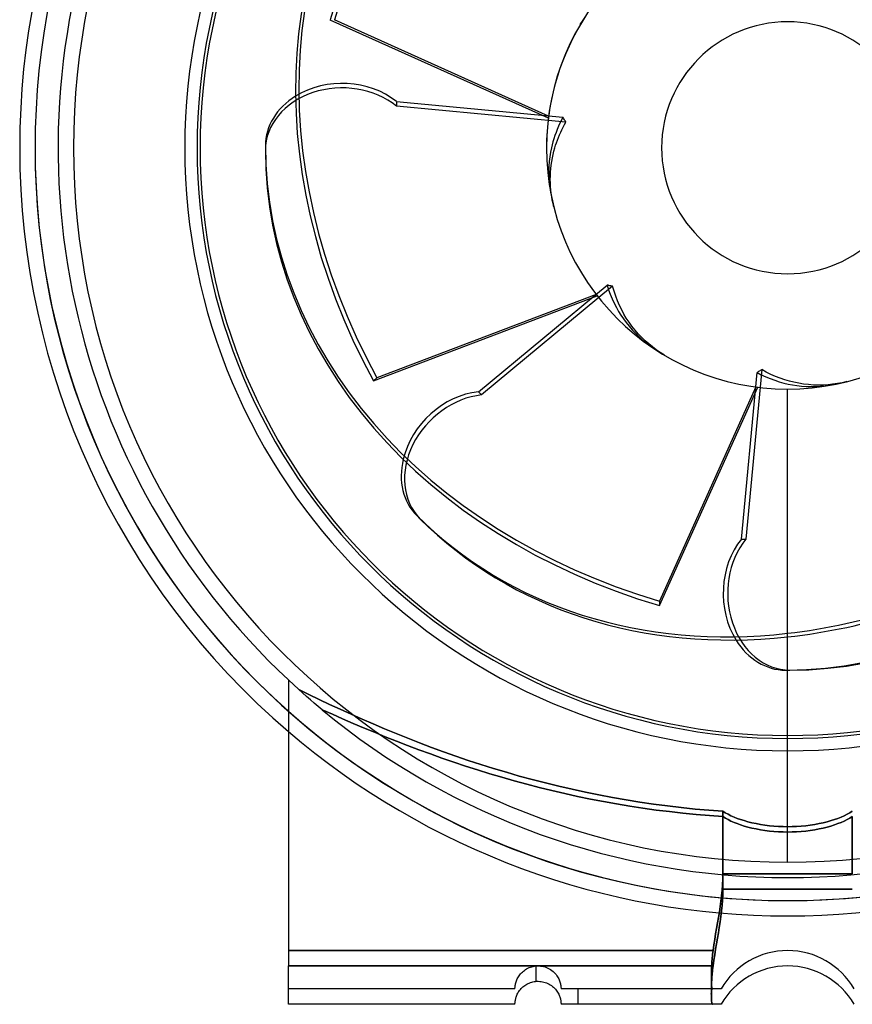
# Model space of a CAD drawing. Header units: millimetres. Extents: x -100 to 174, y -112 to 100.
# Tile 1 of 4: x -100 to 8, y -112 to 17. Entities that reach past the tile are written whole.
import ezdxf

# ---------------------------------------------------------------- set-up
doc = ezdxf.new("R2010")
doc.units = ezdxf.units.MM
doc.layers.add('HIDDEN', color=7, linetype='Continuous')
doc.layers.add('THICK', color=7, linetype='Continuous')

msp = doc.modelspace()

# ---------------------------------------------------------------- linework, layer by layer
at = {"layer": 'HIDDEN'}
for p, q in [((-26.64, 16.6), (-26.29, 17.12)), ((-26.99, 16.05), (-26.64, 16.6)), ((-50.93, 6.01), (-29.25, 3.98)), ((-50.93, 6.01), (-50.93, 5.43)), ((-28.86, 3.35), (-50.93, 5.43)), ((-29.25, 3.98), (-29.45, 3.59)), ((-29.19, 3.87), (-29.25, 3.98)), ((-29.13, 3.77), (-29.19, 3.87)), ((-29.83, 2.8), (-30, 2.4)), ((-29.64, 3.2), (-29.83, 2.8)), ((-29.45, 3.59), (-29.64, 3.2)), ((-29.39, 2.36), (-29.22, 2.69)), ((-29.22, 2.69), (-29.05, 3.03)), ((-29.06, 3.66), (-29.13, 3.77)), ((-28.99, 3.56), (-29.06, 3.66)), ((-29.05, 3.03), (-28.86, 3.35)), ((-28.93, 3.46), (-28.99, 3.56)), ((-28.86, 3.35), (-28.93, 3.46)), ((-30.3, 1.59), (-30.43, 1.18)), ((-30.15, 1.99), (-30.3, 1.59)), ((-30, 2.4), (-30.15, 1.99)), ((-29.98, 1), (-29.85, 1.33)), ((-29.85, 1.33), (-29.7, 1.68)), ((-29.7, 1.68), (-29.55, 2.02)), ((-29.55, 2.02), (-29.39, 2.36)), ((-30.75, 0), (-30.86, -0.57)), ((-30.65, 0.39), (-30.75, 0)), ((-30.55, 0.78), (-30.65, 0.39)), ((-30.43, 1.18), (-30.55, 0.78)), ((-30.31, 0), (-30.21, 0.33)), ((-30.21, 0.33), (-30.1, 0.66)), ((-30.1, 0.66), (-29.98, 1)), ((-30.96, -1.17), (-31.03, -1.78)), ((-30.86, -0.57), (-30.96, -1.17)), ((-30.63, -1.32), (-30.53, -0.87)), ((-30.53, -0.87), (-30.43, -0.43)), ((-30.43, -0.43), (-30.31, 0)), ((-31.07, -2.4), (-31.09, -3.03)), ((-31.03, -1.78), (-31.07, -2.4)), ((-30.83, -2.72), (-30.78, -2.25)), ((-30.78, -2.25), (-30.71, -1.78)), ((-30.71, -1.78), (-30.63, -1.32)), ((-31.09, -3.03), (-31.09, -3.65)), ((-31.09, -3.65), (-31.05, -4.27)), ((-30.9, -4.13), (-30.89, -3.66)), ((-30.89, -3.66), (-30.87, -3.19)), ((-30.87, -3.19), (-30.83, -2.72)), ((-31.05, -4.27), (-31, -4.87)), ((-31, -4.87), (-30.92, -5.46)), ((-30.89, -4.59), (-30.9, -4.13)), ((-30.86, -5.05), (-30.89, -4.59)), ((-30.83, -5.49), (-30.86, -5.05)), ((-30.92, -5.46), (-30.82, -6.03)), ((-30.78, -5.92), (-30.83, -5.49)), ((-30.71, -6.37), (-30.78, -5.92)), ((-30.64, -6.82), (-30.71, -6.37)), ((-30.54, -7.27), (-30.64, -6.82)), ((-30.43, -7.73), (-30.54, -7.27)), ((-40.27, -31.76), (-23.5, -17.87)), ((-23.38, -17.9), (-23.5, -17.87)), ((-23.5, -17.87), (-23.3, -18.47)), ((-23.26, -17.93), (-23.38, -17.9)), ((-23.14, -17.96), (-23.26, -17.93)), ((-22.78, -18.03), (-39.85, -32.17)), ((-23.3, -18.47), (-23.09, -19.07)), ((-23.02, -17.99), (-23.14, -17.96)), ((-23.09, -19.07), (-22.85, -19.66)), ((-22.9, -18.01), (-23.02, -17.99)), ((-22.78, -18.03), (-22.9, -18.01)), ((-22.59, -18.68), (-22.78, -18.03)), ((-22.38, -19.32), (-22.59, -18.68)), ((-22.85, -19.66), (-22.58, -20.23)), ((-22.58, -20.23), (-22.3, -20.78)), ((-22.14, -19.94), (-22.38, -19.32)), ((-21.88, -20.54), (-22.14, -19.94)), ((-22.3, -20.78), (-22.01, -21.3)), ((-22.01, -21.3), (-21.71, -21.8)), ((-21.6, -21.1), (-21.88, -20.54)), ((-21.31, -21.64), (-21.6, -21.1)), ((-21, -22.17), (-21.31, -21.64)), ((-21.71, -21.8), (-21.38, -22.28)), ((-21.38, -22.28), (-21.03, -22.76)), ((-21.03, -22.76), (-20.65, -23.24)), ((-20.65, -22.7), (-21, -22.17)), ((-20.27, -23.23), (-20.65, -22.7)), ((-20.65, -23.24), (-20.25, -23.7)), ((-19.87, -23.73), (-20.27, -23.23)), ((-20.25, -23.7), (-19.82, -24.15)), ((-19.44, -24.22), (-19.87, -23.73)), ((-19.82, -24.15), (-19.38, -24.58)), ((-19, -24.69), (-19.44, -24.22)), ((-19.38, -24.58), (-18.93, -24.99)), ((-18.54, -25.13), (-19, -24.69)), ((-18.93, -24.99), (-18.46, -25.37)), ((-18.08, -25.54), (-18.54, -25.13)), ((-18.46, -25.37), (-17.99, -25.73)), ((-17.61, -25.92), (-18.08, -25.54)), ((-17.99, -25.73), (-17.52, -26.05)), ((-17.12, -26.29), (-17.61, -25.92)), ((-16.6, -26.64), (-17.12, -26.29)), ((-16.05, -26.99), (-16.6, -26.64)), ((-6.01, -50.93), (-3.98, -29.25)), ((-3.35, -28.86), (-5.43, -50.93)), ((-3.87, -29.19), (-3.98, -29.25)), ((-3.98, -29.25), (-3.42, -29.54)), ((-3.77, -29.13), (-3.87, -29.19)), ((-3.66, -29.06), (-3.77, -29.13)), ((-3.56, -28.99), (-3.66, -29.06)), ((-3.46, -28.93), (-3.56, -28.99)), ((-3.35, -28.86), (-3.46, -28.93)), ((-2.77, -29.19), (-3.35, -28.86)), ((-2.16, -29.49), (-2.77, -29.19)), ((-3.42, -29.54), (-2.84, -29.81)), ((-2.84, -29.81), (-2.26, -30.05)), ((-2.26, -30.05), (-1.67, -30.27)), ((-1.56, -29.76), (-2.16, -29.49)), ((-1.67, -30.27), (-1.08, -30.46)), ((-0.95, -29.99), (-1.56, -29.76)), ((-1.08, -30.46), (-0.5, -30.63)), ((-0.35, -30.2), (-0.95, -29.99)), ((-0.5, -30.63), (0.06, -30.76)), ((0.23, -30.37), (-0.35, -30.2)), ((0.06, -30.76), (0.63, -30.87)), ((0.83, -30.53), (0.23, -30.37)), ((1.45, -30.65), (0.83, -30.53)), ((2.09, -30.76), (1.45, -30.65)), ((2.73, -30.83), (2.09, -30.76)), ((6.48, -30.7), (5.87, -30.78)), ((7.1, -30.58), (6.48, -30.7)), ((7.73, -30.43), (7.1, -30.58)), ((-40.27, -31.76), (-39.85, -32.17)), ((0.63, -30.87), (1.22, -30.96)), ((1.22, -30.96), (1.83, -31.03)), ((1.83, -31.03), (2.44, -31.08)), ((2.44, -31.08), (3.06, -31.09)), ((3.38, -30.88), (2.73, -30.83)), ((3.06, -31.09), (3.68, -31.09)), ((4.02, -30.9), (3.38, -30.88)), ((3.68, -31.09), (4.29, -31.05)), ((4.66, -30.88), (4.02, -30.9)), ((4.29, -31.05), (4.89, -30.99)), ((5.28, -30.85), (4.66, -30.88)), ((4.89, -30.99), (5.47, -30.91)), ((5.87, -30.78), (5.28, -30.85)), ((5.47, -30.91), (6.03, -30.82)), ((-6.01, -50.93), (-5.43, -50.93)), ((0, -68), (0, -68)), ((-65, -69.28), (-65, -69.28)), ((-65, -69.28), (-65, -69.28)), ((-63.15, -70.97), (-63.65, -70.53)), ((-62.34, -71.16), (-63.65, -70.53)), ((-62.65, -71.41), (-63.15, -70.97)), ((-62.15, -71.85), (-62.65, -71.41)), ((-61, -71.8), (-62.34, -71.16)), ((-61.63, -72.29), (-62.15, -71.85)), ((-61.12, -72.73), (-61.63, -72.29)), ((-60.59, -73.17), (-61.12, -72.73)), ((-59.64, -72.45), (-61, -71.8)), ((-58.26, -73.09), (-59.64, -72.45)), ((-59.28, -73.75), (-60.59, -73.17)), ((-60.59, -73.17), (-59.28, -73.75)), ((-57.94, -74.34), (-59.28, -73.75)), ((-59.28, -73.75), (-57.94, -74.34)), ((-56.85, -73.73), (-58.26, -73.09)), ((-56.59, -74.93), (-57.94, -74.34)), ((-57.94, -74.34), (-56.59, -74.93)), ((-55.42, -74.37), (-56.85, -73.73)), ((-55.21, -75.51), (-56.59, -74.93)), ((-56.59, -74.93), (-55.21, -75.51)), ((-53.96, -75), (-55.42, -74.37)), ((-53.81, -76.09), (-55.21, -75.51)), ((-55.21, -75.51), (-53.81, -76.09)), ((-52.49, -75.63), (-53.96, -75)), ((-52.39, -76.67), (-53.81, -76.09)), ((-53.81, -76.09), (-52.39, -76.67)), ((-50.99, -76.24), (-52.49, -75.63)), ((-50.95, -77.24), (-52.39, -76.67)), ((-52.39, -76.67), (-50.95, -77.24)), ((-49.47, -76.86), (-50.99, -76.24)), ((-47.93, -77.46), (-49.47, -76.86)), ((0, -93), (0, -76.5)), ((0, -93), (0, -76.5)), ((-49.49, -77.81), (-50.95, -77.24)), ((-50.95, -77.24), (-49.49, -77.81)), ((-48.02, -78.36), (-49.49, -77.81)), ((-49.49, -77.81), (-48.02, -78.36)), ((-46.37, -78.05), (-47.93, -77.46)), ((-44.79, -78.63), (-46.37, -78.05)), ((-46.52, -78.91), (-48.02, -78.36)), ((-48.02, -78.36), (-46.52, -78.91)), ((-45.01, -79.45), (-46.52, -78.91)), ((-46.52, -78.91), (-45.01, -79.45)), ((-43.48, -79.98), (-45.01, -79.45)), ((-45.01, -79.45), (-43.48, -79.98)), ((-43.19, -79.19), (-44.79, -78.63)), ((-41.58, -79.74), (-43.19, -79.19)), ((-41.93, -80.49), (-43.48, -79.98)), ((-43.48, -79.98), (-41.93, -80.49)), ((-40.37, -80.99), (-41.93, -80.49)), ((-41.93, -80.49), (-40.37, -80.99)), ((-39.94, -80.28), (-41.58, -79.74)), ((-38.29, -80.79), (-39.94, -80.28)), ((-38.79, -81.48), (-40.37, -80.99)), ((-40.37, -80.99), (-38.79, -81.48)), ((-37.2, -81.95), (-38.79, -81.48)), ((-38.79, -81.48), (-37.2, -81.95)), ((-36.62, -81.3), (-38.29, -80.79)), ((-35.59, -82.41), (-37.2, -81.95)), ((-37.2, -81.95), (-35.59, -82.41)), ((-34.94, -81.78), (-36.62, -81.3)), ((-33.24, -82.24), (-34.94, -81.78)), ((-33.97, -82.85), (-35.59, -82.41)), ((-35.59, -82.41), (-33.97, -82.85)), ((-32.33, -83.27), (-33.97, -82.85)), ((-33.97, -82.85), (-32.33, -83.27)), ((-31.53, -82.69), (-33.24, -82.24)), ((-30.68, -83.68), (-32.33, -83.27)), ((-32.33, -83.27), (-30.68, -83.68)), ((-29.81, -83.11), (-31.53, -82.69)), ((-28.07, -83.51), (-29.81, -83.11)), ((-29.02, -84.06), (-30.68, -83.68)), ((-30.68, -83.68), (-29.02, -84.06)), ((-27.35, -84.43), (-29.02, -84.06)), ((-29.02, -84.06), (-27.35, -84.43)), ((-26.32, -83.89), (-28.07, -83.51)), ((-25.66, -84.78), (-27.35, -84.43)), ((-27.35, -84.43), (-25.66, -84.78)), ((-24.56, -84.25), (-26.32, -83.89)), ((-22.8, -84.59), (-24.56, -84.25)), ((-21.02, -84.9), (-22.8, -84.59)), ((-23.97, -85.11), (-25.66, -84.78)), ((-25.66, -84.78), (-23.97, -85.11)), ((-22.27, -85.41), (-23.97, -85.11)), ((-23.97, -85.11), (-22.27, -85.41)), ((-20.56, -85.7), (-22.27, -85.41)), ((-22.27, -85.41), (-20.56, -85.7)), ((-19.24, -85.18), (-21.02, -84.9)), ((-18.84, -85.96), (-20.56, -85.7)), ((-20.56, -85.7), (-18.84, -85.96)), ((-17.45, -85.44), (-19.24, -85.18)), ((-15.65, -85.68), (-17.45, -85.44)), ((-13.85, -85.89), (-15.65, -85.68)), ((-17.12, -86.21), (-18.84, -85.96)), ((-18.84, -85.96), (-17.12, -86.21)), ((-15.39, -86.42), (-17.12, -86.21)), ((-17.12, -86.21), (-15.39, -86.42)), ((-13.66, -86.62), (-15.39, -86.42)), ((-15.39, -86.42), (-13.66, -86.62)), ((-12.05, -86.08), (-13.85, -85.89)), ((-11.92, -86.79), (-13.66, -86.62)), ((-13.66, -86.62), (-11.92, -86.79)), ((-10.24, -86.24), (-12.05, -86.08)), ((-10.17, -86.94), (-11.92, -86.79)), ((-11.92, -86.79), (-10.17, -86.94)), ((-8.43, -86.37), (-10.24, -86.24)), ((-8.43, -87.07), (-10.17, -86.94)), ((-10.17, -86.94), (-8.43, -87.07)), ((-8.11, -86.57), (-8.43, -86.37)), ((-8.43, -86.37), (-8.43, -96.5)), ((-8.1, -87.27), (-8.43, -87.07)), ((-8.43, -87.07), (-8.1, -87.27)), ((-8.43, -87.07), (-8.43, -94.5)), ((-8.43, -94.5), (-8.43, -87.07)), ((-7.75, -86.76), (-8.11, -86.57)), ((-7.37, -86.95), (-7.75, -86.76)), ((-6.97, -87.12), (-7.37, -86.95)), ((-6.56, -87.29), (-6.97, -87.12)), ((6.97, -87.12), (6.56, -87.29)), ((7.37, -86.95), (6.97, -87.12)), ((7.75, -86.76), (7.37, -86.95)), ((8.11, -86.57), (7.75, -86.76)), ((8.43, -87.07), (8.1, -87.27)), ((8.1, -87.27), (8.43, -87.07)), ((8.43, -86.37), (8.11, -86.57)), ((8.43, -87.07), (8.43, -94.5)), ((8.43, -94.5), (8.43, -87.07)), ((-7.75, -87.46), (-8.1, -87.27)), ((-8.1, -87.27), (-7.75, -87.46)), ((-7.37, -87.64), (-7.75, -87.46)), ((-7.75, -87.46), (-7.37, -87.64)), ((-6.97, -87.82), (-7.37, -87.64)), ((-7.37, -87.64), (-6.97, -87.82)), ((-6.56, -87.98), (-6.97, -87.82)), ((-6.97, -87.82), (-6.56, -87.98)), ((-6.12, -87.44), (-6.56, -87.29)), ((-6.12, -88.14), (-6.56, -87.98)), ((-6.56, -87.98), (-6.12, -88.14)), ((-5.66, -87.59), (-6.12, -87.44)), ((-5.65, -88.29), (-6.12, -88.14)), ((-6.12, -88.14), (-5.65, -88.29)), ((-5.16, -87.73), (-5.66, -87.59)), ((-5.16, -88.43), (-5.65, -88.29)), ((-5.65, -88.29), (-5.16, -88.43)), ((-4.64, -87.86), (-5.16, -87.73)), ((-4.64, -88.56), (-5.16, -88.43)), ((-5.16, -88.43), (-4.64, -88.56)), ((-4.1, -87.98), (-4.64, -87.86)), ((-3.54, -88.09), (-4.1, -87.98)), ((-2.96, -88.18), (-3.54, -88.09)), ((-2.37, -88.25), (-2.96, -88.18)), ((-1.78, -88.31), (-2.37, -88.25)), ((-1.18, -88.35), (-1.78, -88.31)), ((-0.59, -88.37), (-1.18, -88.35)), ((0, -88.38), (-0.59, -88.37)), ((0.59, -88.37), (0, -88.38)), ((1.18, -88.35), (0.59, -88.37)), ((1.78, -88.31), (1.18, -88.35)), ((2.37, -88.25), (1.78, -88.31)), ((2.96, -88.18), (2.37, -88.25)), ((3.54, -88.09), (2.96, -88.18)), ((4.1, -87.98), (3.54, -88.09)), ((4.64, -87.86), (4.1, -87.98)), ((5.16, -87.73), (4.64, -87.86)), ((5.16, -88.43), (4.64, -88.56)), ((4.64, -88.56), (5.16, -88.43)), ((5.66, -87.59), (5.16, -87.73)), ((5.65, -88.29), (5.16, -88.43)), ((5.16, -88.43), (5.65, -88.29)), ((6.12, -88.14), (5.65, -88.29)), ((5.65, -88.29), (6.12, -88.14)), ((6.12, -87.44), (5.66, -87.59)), ((6.56, -87.29), (6.12, -87.44)), ((6.56, -87.98), (6.12, -88.14)), ((6.12, -88.14), (6.56, -87.98)), ((6.97, -87.82), (6.56, -87.98)), ((6.56, -87.98), (6.97, -87.82)), ((7.37, -87.64), (6.97, -87.82)), ((6.97, -87.82), (7.37, -87.64)), ((7.75, -87.46), (7.37, -87.64)), ((7.37, -87.64), (7.75, -87.46)), ((8.1, -87.27), (7.75, -87.46)), ((7.75, -87.46), (8.1, -87.27)), ((-4.1, -88.67), (-4.64, -88.56)), ((-4.64, -88.56), (-4.1, -88.67)), ((-3.53, -88.78), (-4.1, -88.67)), ((-4.1, -88.67), (-3.53, -88.78)), ((-2.96, -88.87), (-3.53, -88.78)), ((-3.53, -88.78), (-2.96, -88.87)), ((-2.37, -88.94), (-2.96, -88.87)), ((-2.96, -88.87), (-2.37, -88.94)), ((-1.77, -89), (-2.37, -88.94)), ((-2.37, -88.94), (-1.77, -89)), ((-1.18, -89.04), (-1.77, -89)), ((-1.77, -89), (-1.18, -89.04)), ((-0.58, -89.06), (-1.18, -89.04)), ((-1.18, -89.04), (-0.58, -89.06)), ((0, -89.07), (-0.58, -89.06)), ((-0.58, -89.06), (0, -89.07)), ((0.58, -89.06), (0, -89.07)), ((0, -89.07), (0.58, -89.06)), ((1.18, -89.04), (0.58, -89.06)), ((0.58, -89.06), (1.18, -89.04)), ((1.77, -89), (1.18, -89.04)), ((1.18, -89.04), (1.77, -89)), ((2.37, -88.94), (1.77, -89)), ((1.77, -89), (2.37, -88.94)), ((2.96, -88.87), (2.37, -88.94)), ((2.37, -88.94), (2.96, -88.87)), ((3.53, -88.78), (2.96, -88.87)), ((2.96, -88.87), (3.53, -88.78)), ((4.1, -88.67), (3.53, -88.78)), ((3.53, -88.78), (4.1, -88.67)), ((4.64, -88.56), (4.1, -88.67)), ((4.1, -88.67), (4.64, -88.56)), ((-8.43, -94.5), (-8.44, -95.22)), ((-8.44, -95.22), (-8.43, -94.5)), ((-8.43, -94.5), (0, -94.5)), ((0, -94.5), (-8.43, -94.5)), ((8.43, -94.5), (0, -94.5)), ((0, -94.5), (8.43, -94.5)), ((-8.47, -95.93), (-8.52, -96.64)), ((-8.52, -96.65), (-8.47, -95.93)), ((-8.44, -95.22), (-8.47, -95.93)), ((-8.47, -95.93), (-8.44, -95.22)), ((-8.59, -97.35), (-8.68, -98.06)), ((-8.68, -98.07), (-8.59, -97.36)), ((-8.52, -96.64), (-8.59, -97.35)), ((-8.59, -97.36), (-8.52, -96.65)), ((-8.45, -97.22), (-8.48, -97.93)), ((-8.43, -96.5), (-8.45, -97.22)), ((-8.43, -96.5), (0, -96.5)), ((0, -96.5), (8.43, -96.5)), ((-8.68, -98.06), (-8.77, -98.77)), ((-8.77, -98.77), (-8.68, -98.07)), ((-8.53, -98.64), (-8.6, -99.35)), ((-8.48, -97.93), (-8.53, -98.64)), ((-8.88, -99.48), (-9, -100.19)), ((-9, -100.19), (-8.88, -99.48)), ((-8.77, -98.77), (-8.88, -99.48)), ((-8.88, -99.48), (-8.77, -98.77)), ((-8.6, -99.35), (-8.68, -100.06)), ((-9.12, -100.9), (-9.25, -101.62)), ((-9.25, -101.62), (-9.12, -100.9)), ((-9, -100.19), (-9.12, -100.9)), ((-9.12, -100.9), (-9, -100.19)), ((-8.78, -100.77), (-8.89, -101.48)), ((-8.68, -100.06), (-8.78, -100.77)), ((-9.37, -102.33), (-9.49, -103.05)), ((-9.49, -103.05), (-9.37, -102.33)), ((-9.25, -101.62), (-9.37, -102.33)), ((-9.37, -102.33), (-9.25, -101.62)), ((-9, -102.19), (-9.12, -102.9)), ((-8.89, -101.48), (-9, -102.19)), ((-9.61, -103.77), (-9.71, -104.5)), ((-9.71, -104.5), (-9.61, -103.77)), ((-9.49, -103.05), (-9.61, -103.77)), ((-9.61, -103.77), (-9.49, -103.05)), ((-9.25, -103.61), (-9.37, -104.33)), ((-9.12, -102.9), (-9.25, -103.61)), ((-65, -104.5), (-9.71, -104.5)), ((-9.71, -104.5), (-65, -104.5)), ((-9.77, -104.97), (-9.79, -105.21)), ((-9.79, -105.21), (-9.77, -104.97)), ((-9.74, -104.74), (-9.77, -104.97)), ((-9.77, -104.97), (-9.74, -104.74)), ((-9.71, -104.5), (-9.74, -104.74)), ((-9.74, -104.74), (-9.71, -104.5)), ((-9.49, -105.05), (-9.61, -105.77)), ((-9.37, -104.33), (-9.49, -105.05)), ((-9.88, -106.35), (-9.89, -106.57)), ((-9.89, -106.57), (-9.88, -106.35)), ((-9.86, -106.13), (-9.88, -106.35)), ((-9.88, -106.35), (-9.86, -106.13)), ((-9.85, -105.9), (-9.86, -106.13)), ((-9.86, -106.13), (-9.85, -105.9)), ((-9.83, -105.67), (-9.85, -105.9)), ((-9.85, -105.9), (-9.83, -105.67)), ((-9.81, -105.44), (-9.83, -105.67)), ((-9.83, -105.67), (-9.81, -105.44)), ((-9.79, -105.21), (-9.81, -105.44)), ((-9.81, -105.44), (-9.79, -105.21)), ((-9.61, -105.77), (-9.71, -106.5)), ((-65, -106.5), (-9.71, -106.5)), ((-34.88, -107.67), (-34.77, -107.54)), ((-34.77, -107.54), (-34.66, -107.42)), ((-34.66, -107.42), (-34.54, -107.3)), ((-34.54, -107.3), (-34.41, -107.19)), ((-34.41, -107.19), (-34.28, -107.08)), ((-34.28, -107.08), (-34.13, -106.98)), ((-34.13, -106.98), (-33.98, -106.89)), ((-33.98, -106.89), (-33.82, -106.81)), ((-33.82, -106.81), (-33.66, -106.73)), ((-33.66, -106.73), (-33.48, -106.67)), ((-33.48, -106.67), (-33.31, -106.61)), ((-33.31, -106.61), (-33.13, -106.57)), ((-33.13, -106.57), (-32.94, -106.53)), ((-32.94, -106.53), (-32.75, -106.51)), ((-32.75, -106.51), (-32.56, -106.5)), ((-32.75, -108.51), (-32.75, -106.51)), ((-32.75, -108.51), (-32.75, -106.51)), ((-32.56, -106.5), (-32.36, -106.5)), ((-32.36, -106.5), (-32.17, -106.52)), ((-32.17, -106.52), (-31.97, -106.55)), ((-31.97, -106.55), (-31.78, -106.59)), ((-31.78, -106.59), (-31.58, -106.64)), ((-31.58, -106.64), (-31.39, -106.71)), ((-31.39, -106.71), (-31.21, -106.79)), ((-31.21, -106.79), (-31.03, -106.89)), ((-31.03, -106.89), (-30.86, -106.99)), ((-30.86, -106.99), (-30.69, -107.11)), ((-30.69, -107.11), (-30.54, -107.23)), ((-30.54, -107.23), (-30.4, -107.36)), ((-30.4, -107.36), (-30.26, -107.5)), ((-30.26, -107.5), (-30.15, -107.64)), ((-30.15, -107.64), (-30.04, -107.78)), ((-9.91, -107.2), (-9.92, -107.4)), ((-9.92, -107.4), (-9.91, -107.2)), ((-9.92, -107.4), (-9.92, -107.59)), ((-9.92, -107.59), (-9.92, -107.4)), ((-9.92, -107.59), (-9.92, -107.77)), ((-9.92, -107.77), (-9.92, -107.59)), ((-9.9, -107), (-9.91, -107.2)), ((-9.91, -107.2), (-9.9, -107)), ((-9.89, -106.57), (-9.9, -106.79)), ((-9.9, -106.79), (-9.89, -106.57)), ((-9.9, -106.79), (-9.9, -107)), ((-9.9, -107), (-9.9, -106.79)), ((-9.82, -107.44), (-9.84, -107.67)), ((-9.79, -107.21), (-9.82, -107.44)), ((-9.77, -106.97), (-9.79, -107.21)), ((-9.74, -106.74), (-9.77, -106.97)), ((-9.71, -106.5), (-9.74, -106.74)), ((-35.46, -109.03), (-35.44, -108.93)), ((-35.44, -108.93), (-35.42, -108.82)), ((-35.42, -108.82), (-35.39, -108.7)), ((-35.39, -108.7), (-35.36, -108.58)), ((-35.36, -108.58), (-35.31, -108.46)), ((-35.31, -108.46), (-35.26, -108.33)), ((-35.26, -108.33), (-35.2, -108.2)), ((-35.2, -108.2), (-35.14, -108.07)), ((-35.14, -108.07), (-35.06, -107.93)), ((-35.06, -107.93), (-34.97, -107.8)), ((-34.97, -107.8), (-34.88, -107.67)), ((-30.04, -107.78), (-29.95, -107.92)), ((-29.95, -107.92), (-29.87, -108.06)), ((-29.87, -108.06), (-29.8, -108.2)), ((-29.8, -108.2), (-29.74, -108.33)), ((-29.74, -108.33), (-29.69, -108.46)), ((-29.69, -108.46), (-29.64, -108.58)), ((-29.64, -108.58), (-29.61, -108.7)), ((-29.61, -108.7), (-29.58, -108.82)), ((-29.58, -108.82), (-29.56, -108.93)), ((-29.56, -108.93), (-29.54, -109.03)), ((-9.92, -107.77), (-9.92, -107.95)), ((-9.92, -107.95), (-9.92, -107.77)), ((-9.92, -107.95), (-9.92, -108.12)), ((-9.92, -108.12), (-9.92, -107.95)), ((-9.92, -108.12), (-9.92, -108.28)), ((-9.92, -108.28), (-9.92, -108.12)), ((-9.92, -108.28), (-9.92, -108.43)), ((-9.92, -108.43), (-9.92, -108.28)), ((-9.92, -108.43), (-9.92, -108.57)), ((-9.92, -108.57), (-9.92, -108.43)), ((-9.92, -108.57), (-9.92, -108.7)), ((-9.92, -108.7), (-9.92, -108.57)), ((-9.92, -108.7), (-9.91, -108.83)), ((-9.91, -108.83), (-9.92, -108.7)), ((-9.9, -108.79), (-9.91, -109)), ((-9.91, -108.83), (-9.9, -108.94)), ((-9.9, -108.94), (-9.91, -108.83)), ((-9.89, -108.57), (-9.9, -108.79)), ((-9.9, -108.94), (-9.9, -109.05)), ((-9.9, -109.05), (-9.9, -108.94)), ((-9.88, -108.35), (-9.89, -108.57)), ((-9.87, -108.13), (-9.88, -108.35)), ((-9.85, -107.9), (-9.87, -108.13)), ((-9.84, -107.67), (-9.85, -107.9)), ((-65, -109.5), (-65, -109.5)), ((-35.5, -109.5), (-65, -109.5)), ((-35.5, -109.35), (-35.49, -109.28)), ((-35.5, -109.4), (-35.5, -109.35)), ((-35.5, -109.44), (-35.5, -109.4)), ((-35.5, -109.47), (-35.5, -109.44)), ((-35.5, -109.49), (-35.5, -109.47)), ((-35.5, -109.5), (-35.5, -109.49)), ((-35.5, -109.5), (-35.5, -109.5)), ((-35.49, -109.2), (-35.48, -109.12)), ((-35.49, -109.28), (-35.49, -109.2)), ((-35.48, -109.12), (-35.46, -109.03)), ((-29.54, -109.03), (-29.52, -109.12)), ((-29.52, -109.12), (-29.51, -109.21)), ((-29.51, -109.21), (-29.51, -109.28)), ((-29.51, -109.28), (-29.5, -109.35)), ((-29.5, -109.35), (-29.5, -109.4)), ((-29.5, -109.4), (-29.5, -109.44)), ((-29.5, -109.44), (-29.5, -109.47)), ((-29.5, -109.47), (-29.5, -109.49)), ((-29.5, -109.49), (-29.5, -109.5)), ((-29.5, -109.5), (-29.5, -109.5)), ((-29.5, -109.5), (-29.5, -109.5)), ((-29.5, -109.5), (-29.5, -109.5)), ((-9.74, -109.5), (-29.5, -109.5)), ((-27.25, -111.5), (-27.25, -109.5)), ((-27.25, -111.5), (-27.25, -109.5)), ((-9.91, -109.2), (-9.92, -109.4)), ((-9.92, -109.4), (-9.92, -109.59)), ((-9.92, -109.59), (-9.92, -109.77)), ((-9.92, -109.77), (-9.92, -109.95)), ((-9.92, -109.95), (-9.92, -110.12)), ((-9.92, -110.12), (-9.92, -110.28)), ((-9.91, -109), (-9.91, -109.2)), ((-9.9, -109.05), (-9.89, -109.14)), ((-9.89, -109.14), (-9.9, -109.05)), ((-9.89, -109.14), (-9.88, -109.22)), ((-9.88, -109.22), (-9.89, -109.14)), ((-9.88, -109.22), (-9.86, -109.3)), ((-9.86, -109.3), (-9.88, -109.22)), ((-9.86, -109.3), (-9.85, -109.36)), ((-9.85, -109.36), (-9.86, -109.3)), ((-9.85, -109.36), (-9.83, -109.41)), ((-9.83, -109.41), (-9.85, -109.36)), ((-9.83, -109.41), (-9.81, -109.45)), ((-9.81, -109.45), (-9.83, -109.41)), ((-9.81, -109.45), (-9.79, -109.48)), ((-9.79, -109.48), (-9.81, -109.45)), ((-9.79, -109.48), (-9.77, -109.49)), ((-9.77, -109.49), (-9.79, -109.48)), ((-9.77, -109.49), (-9.74, -109.5)), ((-9.74, -109.5), (-9.77, -109.49)), ((-9.61, -109.5), (-9.74, -109.5)), ((-9.47, -109.5), (-9.61, -109.5)), ((-9.33, -109.5), (-9.47, -109.5)), ((-9.19, -109.5), (-9.33, -109.5)), ((-9.05, -109.5), (-9.19, -109.5)), ((-8.92, -109.5), (-9.05, -109.5)), ((-8.81, -109.5), (-8.92, -109.5)), ((-8.73, -109.5), (-8.81, -109.5)), ((-8.68, -109.5), (-8.73, -109.5)), ((-8.66, -109.5), (-8.68, -109.5)), ((-8.66, -109.5), (-8.66, -109.5)), ((-65, -111.5), (-65, -111.5)), ((-35.5, -111.5), (-35.5, -111.5)), ((-29.5, -111.5), (-29.5, -111.5)), ((-29.5, -111.5), (-29.5, -111.5)), ((-29.5, -111.5), (-29.5, -111.5)), ((-9.92, -110.28), (-9.92, -110.43)), ((-9.92, -110.43), (-9.92, -110.57)), ((-9.92, -110.57), (-9.92, -110.7)), ((-9.92, -110.7), (-9.91, -110.83)), ((-9.91, -110.83), (-9.91, -110.94)), ((-9.91, -110.94), (-9.9, -111.05)), ((-9.9, -111.05), (-9.89, -111.14)), ((-9.89, -111.14), (-9.88, -111.22)), ((-9.88, -111.22), (-9.87, -111.3)), ((-9.87, -111.3), (-9.85, -111.36)), ((-9.85, -111.36), (-9.84, -111.41)), ((-9.84, -111.41), (-9.82, -111.45)), ((-9.82, -111.45), (-9.79, -111.48)), ((-9.79, -111.48), (-9.77, -111.49)), ((-9.77, -111.49), (-9.74, -111.5)), ((-8.66, -111.5), (-8.66, -111.5))]:
    msp.add_line(p, q, dxfattribs=at)
for centre, radius, start, end in [((0, 0), 98, 0, 180), ((0, 0), 98, 0, 180), ((0, 0), 98, 0, 180), ((0, 0), 93, 90, 270), ((0, 0), 93, 270, 90), ((0, 0), 76.9, 0, 180), ((0, 0), 16.4, 0, 180), ((0, 0), 98, 180, 270), ((0, 0), 98, 180, 270), ((0, 0), 76.9, 180, 270), ((0, 0), 16.4, 180, 270), ((0, 0), 98, 270, 0), ((0, 0), 98, 270, 0), ((0, 0), 98, 270, 0), ((0, 0), 16.4, 270, 0), ((0, 0), 98, 180, 270), ((0, 0), 76.9, 270, 0), ((0, 0), 98, 228.4506, 270), ((0, 0), 95, 230.3697, 270), ((0, 0), 95, 270, 309.6302), ((0, 0), 98, 270, 311.5494), ((0, 0), 100, 229.4584, 270), ((0, 0), 100, 270, 310.5416), ((0, -114.5), 10, 90, 150), ((0, -114.5), 10, 30, 90)]:
    msp.add_arc(centre, radius, start, end, dxfattribs=at)
for centre, major_axis, ratio, start_param, end_param in [((0, 0), (22.2, 22.2), 1, 1.819616, 2.356194), ((-58, 0.29), (-10, 0), 0.809017, -2.356194, -0.917812), ((-58, -0.29), (10, 0), 0.809017, 0.785398, 3.141593), ((-41.22, -40.8), (-7.07, -7.07), 0.809017, -2.356194, -0.917812), ((-40.8, -41.22), (7.07, 7.07), 0.809017, 0.785398, 3.141593), ((-0.29, -58), (0, -10), 0.809017, -2.356194, -0.917812), ((0.29, -58), (0, 10), 0.809017, 0.785398, 3.141593)]:
    msp.add_ellipse(centre, major_axis=major_axis, ratio=ratio, start_param=start_param, end_param=end_param, dxfattribs=at)
at = {"layer": 'THICK'}
for p, q in [((-59.59, 16.68), (-31.16, 3.89)), ((-31.13, 4.14), (-59, 16.68)), ((-68, 0.29), (-68, -0.29)), ((-24.93, -19.09), (-53.51, -29.93)), ((-53.93, -30.34), (-24.78, -19.28)), ((-53.51, -29.93), (-53.93, -30.34)), ((-4.14, -31.13), (-16.68, -59)), ((-16.68, -59.59), (-3.89, -31.16)), ((0, -76.5), (0, -31.4)), ((0, -76.5), (0, -31.4)), ((-48.29, -47.88), (-47.88, -48.29)), ((-16.68, -59), (-16.68, -59.59)), ((-0.29, -68), (0, -68)), ((0, -68), (0.29, -68)), ((-65, -69.28), (-65, -106.5)), ((-63.65, -70.53), (-62.34, -71.16)), ((-62.34, -71.16), (-61, -71.8)), ((-61, -71.8), (-59.64, -72.45)), ((-59.64, -72.45), (-58.26, -73.09)), ((-58.26, -73.09), (-56.85, -73.73)), ((-56.85, -73.73), (-55.42, -74.37)), ((-55.42, -74.37), (-53.96, -75)), ((-53.96, -75), (-52.49, -75.63)), ((-52.49, -75.63), (-50.99, -76.24)), ((-50.99, -76.24), (-49.47, -76.86)), ((-49.47, -76.86), (-47.93, -77.46)), ((-47.93, -77.46), (-46.37, -78.05)), ((-46.37, -78.05), (-44.79, -78.63)), ((-44.79, -78.63), (-43.19, -79.19)), ((-43.19, -79.19), (-41.58, -79.74)), ((-41.58, -79.74), (-39.94, -80.28)), ((-39.94, -80.28), (-38.29, -80.79)), ((-38.29, -80.79), (-36.62, -81.3)), ((-36.62, -81.3), (-34.94, -81.78)), ((-34.94, -81.78), (-33.24, -82.24)), ((-33.24, -82.24), (-31.53, -82.69)), ((-31.53, -82.69), (-29.81, -83.11)), ((-29.81, -83.11), (-28.07, -83.51)), ((-28.07, -83.51), (-26.32, -83.89)), ((-26.32, -83.89), (-24.56, -84.25)), ((-24.56, -84.25), (-22.8, -84.59)), ((-22.8, -84.59), (-21.02, -84.9)), ((-21.02, -84.9), (-19.24, -85.18)), ((-19.24, -85.18), (-17.45, -85.44)), ((-17.45, -85.44), (-15.65, -85.68)), ((-15.65, -85.68), (-13.85, -85.89)), ((-13.85, -85.89), (-12.05, -86.08)), ((-12.05, -86.08), (-10.24, -86.24)), ((-10.24, -86.24), (-8.43, -86.37)), ((-8.43, -86.37), (-8.11, -86.57)), ((-8.43, -96.5), (-8.43, -86.37)), ((-8.11, -86.57), (-7.75, -86.76)), ((-7.75, -86.76), (-7.37, -86.95)), ((-7.37, -86.95), (-6.97, -87.12)), ((-6.97, -87.12), (-6.56, -87.29)), ((6.56, -87.29), (6.97, -87.12)), ((6.97, -87.12), (7.37, -86.95)), ((7.37, -86.95), (7.75, -86.76)), ((7.75, -86.76), (8.11, -86.57)), ((8.11, -86.57), (8.43, -86.37)), ((-6.56, -87.29), (-6.12, -87.44)), ((-6.12, -87.44), (-5.66, -87.59)), ((-5.66, -87.59), (-5.16, -87.73)), ((-5.16, -87.73), (-4.64, -87.86)), ((-4.64, -87.86), (-4.1, -87.98)), ((-4.1, -87.98), (-3.54, -88.09)), ((-3.54, -88.09), (-2.96, -88.18)), ((-2.96, -88.18), (-2.37, -88.25)), ((-2.37, -88.25), (-1.78, -88.31)), ((-1.78, -88.31), (-1.18, -88.35)), ((-1.18, -88.35), (-0.59, -88.37)), ((-0.59, -88.37), (0, -88.38)), ((0, -88.38), (0.59, -88.37)), ((0.59, -88.37), (1.18, -88.35)), ((1.18, -88.35), (1.78, -88.31)), ((1.78, -88.31), (2.37, -88.25)), ((2.37, -88.25), (2.96, -88.18)), ((2.96, -88.18), (3.54, -88.09)), ((3.54, -88.09), (4.1, -87.98)), ((4.1, -87.98), (4.64, -87.86)), ((4.64, -87.86), (5.16, -87.73)), ((5.16, -87.73), (5.66, -87.59)), ((5.66, -87.59), (6.12, -87.44)), ((6.12, -87.44), (6.56, -87.29)), ((-8.48, -97.93), (-8.45, -97.22)), ((-8.45, -97.22), (-8.43, -96.5)), ((0, -96.5), (-8.43, -96.5)), ((8.43, -96.5), (0, -96.5)), ((-8.6, -99.36), (-8.53, -98.65)), ((-8.53, -98.65), (-8.48, -97.93)), ((-8.68, -100.07), (-8.6, -99.36)), ((-8.89, -101.48), (-8.78, -100.77)), ((-8.78, -100.77), (-8.68, -100.07)), ((-9.13, -102.9), (-9, -102.19)), ((-9, -102.19), (-8.89, -101.48)), ((-9.37, -104.33), (-9.25, -103.62)), ((-9.25, -103.62), (-9.13, -102.9)), ((-9.61, -105.77), (-9.49, -105.05)), ((-9.49, -105.05), (-9.37, -104.33)), ((-9.71, -106.5), (-9.61, -105.77)), ((-9.71, -106.5), (-65, -106.5)), ((-65, -106.87), (-65, -106.5)), ((-65, -107.25), (-65, -106.87)), ((-65, -107.62), (-65, -107.25)), ((-65, -107.98), (-65, -107.62)), ((-9.84, -107.67), (-9.82, -107.44)), ((-9.82, -107.44), (-9.79, -107.21)), ((-9.79, -107.21), (-9.77, -106.97)), ((-9.77, -106.97), (-9.74, -106.74)), ((-9.74, -106.74), (-9.71, -106.5)), ((-65, -108.31), (-65, -107.98)), ((-65, -108.63), (-65, -108.31)), ((-65, -108.95), (-65, -108.63)), ((-65, -109.25), (-65, -108.95)), ((-34.09, -108.96), (-33.95, -108.87)), ((-33.95, -108.87), (-33.8, -108.8)), ((-33.8, -108.8), (-33.65, -108.73)), ((-33.65, -108.73), (-33.49, -108.67)), ((-33.49, -108.67), (-33.32, -108.62)), ((-33.32, -108.62), (-33.16, -108.57)), ((-33.16, -108.57), (-32.98, -108.54)), ((-32.98, -108.54), (-32.81, -108.52)), ((-32.81, -108.52), (-32.64, -108.5)), ((-32.64, -108.5), (-32.46, -108.5)), ((-32.46, -108.5), (-32.28, -108.51)), ((-32.28, -108.51), (-32.1, -108.53)), ((-32.1, -108.53), (-31.92, -108.56)), ((-31.92, -108.56), (-31.74, -108.6)), ((-31.74, -108.6), (-31.57, -108.65)), ((-31.57, -108.65), (-31.39, -108.71)), ((-31.39, -108.71), (-31.22, -108.79)), ((-31.22, -108.79), (-31.06, -108.87)), ((-31.06, -108.87), (-30.9, -108.96)), ((-9.91, -109), (-9.9, -108.79)), ((-9.9, -108.79), (-9.89, -108.57)), ((-9.89, -108.57), (-9.88, -108.35)), ((-9.88, -108.35), (-9.87, -108.13)), ((-9.87, -108.13), (-9.85, -107.9)), ((-9.85, -107.9), (-9.84, -107.67)), ((-65, -109.52), (-65, -109.25)), ((-65, -109.77), (-65, -109.52)), ((-65, -109.99), (-65, -109.77)), ((-65, -110.21), (-65, -109.99)), ((-65, -110.41), (-65, -110.21)), ((-35.26, -110.31), (-35.2, -110.19)), ((-35.2, -110.19), (-35.14, -110.07)), ((-35.14, -110.07), (-35.07, -109.94)), ((-35.07, -109.94), (-34.99, -109.82)), ((-34.99, -109.82), (-34.9, -109.7)), ((-34.9, -109.7), (-34.8, -109.58)), ((-34.8, -109.58), (-34.7, -109.46)), ((-34.7, -109.46), (-34.59, -109.35)), ((-34.59, -109.35), (-34.48, -109.24)), ((-34.48, -109.24), (-34.35, -109.14)), ((-34.35, -109.14), (-34.23, -109.05)), ((-34.23, -109.05), (-34.09, -108.96)), ((-30.9, -108.96), (-30.75, -109.06)), ((-30.75, -109.06), (-30.61, -109.17)), ((-30.61, -109.17), (-30.47, -109.29)), ((-30.47, -109.29), (-30.35, -109.41)), ((-30.35, -109.41), (-30.23, -109.53)), ((-30.23, -109.53), (-30.13, -109.66)), ((-30.13, -109.66), (-30.04, -109.79)), ((-30.04, -109.79), (-29.95, -109.92)), ((-29.95, -109.92), (-29.88, -110.04)), ((-29.88, -110.04), (-29.81, -110.17)), ((-29.81, -110.17), (-29.75, -110.3)), ((-9.93, -110.12), (-9.92, -109.95)), ((-9.92, -110.28), (-9.93, -110.12)), ((-9.92, -109.4), (-9.91, -109.2)), ((-9.92, -109.59), (-9.92, -109.4)), ((-9.92, -109.77), (-9.92, -109.59)), ((-9.92, -109.95), (-9.92, -109.77)), ((-9.91, -109.2), (-9.91, -109)), ((-65, -110.6), (-65, -110.41)), ((-65, -110.76), (-65, -110.6)), ((-65, -110.91), (-65, -110.76)), ((-65, -111.03), (-65, -110.91)), ((-65, -111.14), (-65, -111.03)), ((-65, -111.24), (-65, -111.14)), ((-65, -111.32), (-65, -111.24)), ((-65, -111.39), (-65, -111.32)), ((-65, -111.44), (-65, -111.39)), ((-65, -111.47), (-65, -111.44)), ((-65, -111.49), (-65, -111.47)), ((-65, -111.5), (-65, -111.49)), ((-35.5, -111.5), (-65, -111.5)), ((-35.5, -111.36), (-35.49, -111.3)), ((-35.5, -111.41), (-35.5, -111.36)), ((-35.5, -111.45), (-35.5, -111.41)), ((-35.5, -111.48), (-35.5, -111.45)), ((-35.5, -111.49), (-35.5, -111.48)), ((-35.5, -111.5), (-35.5, -111.49)), ((-35.49, -111.23), (-35.48, -111.15)), ((-35.49, -111.3), (-35.49, -111.23)), ((-35.48, -111.15), (-35.47, -111.07)), ((-35.47, -111.07), (-35.45, -110.98)), ((-35.45, -110.98), (-35.43, -110.88)), ((-35.43, -110.88), (-35.41, -110.77)), ((-35.41, -110.77), (-35.38, -110.66)), ((-35.38, -110.66), (-35.35, -110.55)), ((-35.35, -110.55), (-35.3, -110.43)), ((-35.3, -110.43), (-35.26, -110.31)), ((-29.75, -110.3), (-29.7, -110.42)), ((-29.7, -110.42), (-29.66, -110.54)), ((-29.66, -110.54), (-29.62, -110.66)), ((-29.62, -110.66), (-29.59, -110.77)), ((-29.59, -110.77), (-29.57, -110.87)), ((-29.57, -110.87), (-29.55, -110.97)), ((-29.55, -110.97), (-29.53, -111.06)), ((-29.53, -111.06), (-29.52, -111.15)), ((-29.52, -111.15), (-29.51, -111.22)), ((-29.51, -111.22), (-29.51, -111.29)), ((-29.51, -111.29), (-29.5, -111.35)), ((-29.5, -111.35), (-29.5, -111.4)), ((-29.5, -111.4), (-29.5, -111.44)), ((-29.5, -111.44), (-29.5, -111.47)), ((-29.5, -111.47), (-29.5, -111.49)), ((-29.5, -111.49), (-29.5, -111.5)), ((-9.74, -111.5), (-29.5, -111.5)), ((-9.92, -110.43), (-9.92, -110.28)), ((-9.92, -110.57), (-9.92, -110.43)), ((-9.92, -110.7), (-9.92, -110.57)), ((-9.91, -110.83), (-9.92, -110.7)), ((-9.91, -110.94), (-9.91, -110.83)), ((-9.9, -111.05), (-9.91, -110.94)), ((-9.89, -111.14), (-9.9, -111.05)), ((-9.88, -111.22), (-9.89, -111.14)), ((-9.87, -111.3), (-9.88, -111.22)), ((-9.85, -111.36), (-9.87, -111.3)), ((-9.83, -111.41), (-9.85, -111.36)), ((-9.82, -111.45), (-9.83, -111.41)), ((-9.79, -111.48), (-9.82, -111.45)), ((-9.77, -111.49), (-9.79, -111.48)), ((-9.74, -111.5), (-9.77, -111.49)), ((-9.61, -111.5), (-9.74, -111.5)), ((-9.48, -111.5), (-9.61, -111.5)), ((-9.34, -111.5), (-9.48, -111.5)), ((-9.19, -111.5), (-9.34, -111.5)), ((-9.05, -111.5), (-9.19, -111.5)), ((-8.92, -111.5), (-9.05, -111.5)), ((-8.81, -111.5), (-8.92, -111.5)), ((-8.73, -111.5), (-8.81, -111.5)), ((-8.68, -111.5), (-8.73, -111.5)), ((-8.66, -111.5), (-8.68, -111.5))]:
    msp.add_line(p, q, dxfattribs=at)
for centre, radius, start, end in [((0, 0), 100, 0, 180), ((0, 0), 98, 0, 180), ((0, 0), 95, 90, 227.9342), ((0, 0), 95, 312.0658, 90), ((0, 0), 78.5, 90, 180), ((0, 0), 78.5, 0, 90), ((0, 0), 76.9, 0, 180), ((0, 0), 76.5, 90, 270), ((0, 0), 76.5, 270, 90), ((0, 0), 31.4, 0, 180), ((0, 0), 31.4, 180, 0), ((0, 0), 100, 180, 229.4584), ((0, 0), 98, 180, 228.4506), ((0, 0), 78.5, 180, 270), ((0, 0), 76.9, 180, 270), ((0, 0), 78.5, 270, 0), ((0, 0), 76.9, 270, 0), ((0, -116.5), 10, 90, 150), ((0, -116.5), 10, 30, 90)]:
    msp.add_arc(centre, radius, start, end, dxfattribs=at)
for centre, major_axis, start_param, end_param in [((-0.29, -10), (0, -78), -3.141593, -1.919862), ((0.29, -10), (0, 78), 0.004673, 1.22173), ((6.86, -7.28), (55.15, -55.15), -3.141593, -1.919862), ((7.28, -6.86), (-55.15, 55.15), 0, 1.22173), ((-58, 0.29), (-10, 0), -0.917812, 0), ((10, 0.29), (-78, 0), 0, 1.22173), ((10, -0.29), (78, 0), -3.141593, -1.919862), ((-0.29, 10), (0, -78), 0.004673, 1.22173), ((0.29, 10), (0, 78), -3.141593, -1.919862), ((-41.22, -40.8), (-7.07, -7.07), -0.917812, 0), ((6.86, 7.28), (-55.15, -55.15), 0, 0.793673), ((7.28, 6.86), (55.15, 55.15), -3.141593, -2.353807), ((6.86, 7.28), (-55.15, -55.15), 0.793702, 1.22173), ((7.28, 6.86), (55.15, 55.15), -2.353779, -1.919862), ((-0.29, -58), (0, -10), -0.917812, 0), ((-0.29, 10), (0, -78), 0, 0.004641)]:
    msp.add_ellipse(centre, major_axis=major_axis, ratio=0.809017, start_param=start_param, end_param=end_param, dxfattribs=at)

doc.saveas('drawing.dxf')
